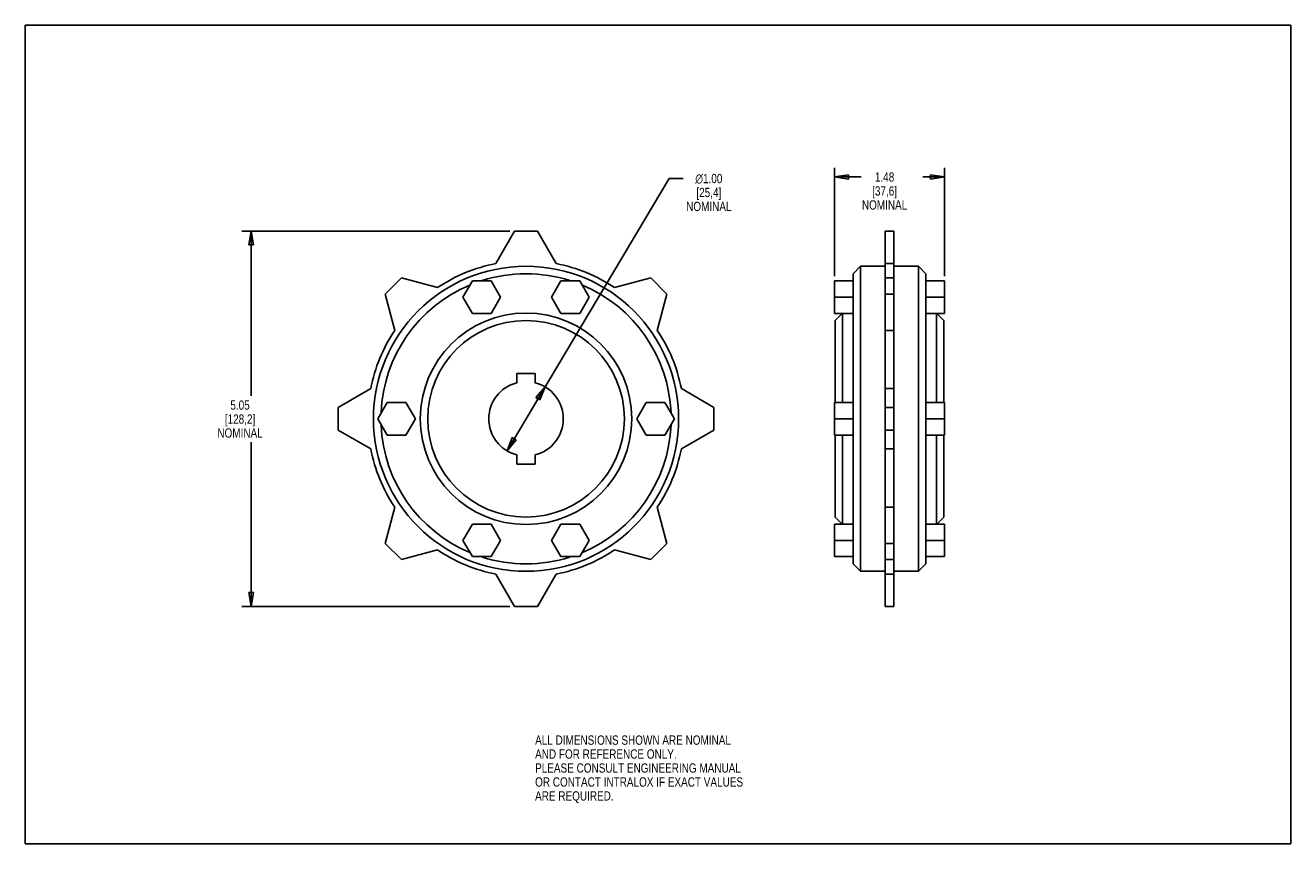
# Model space of a CAD drawing. Header units: inches. Extents: x 0 to 17, y 0 to 11.
import ezdxf

# ---------------------------------------------------------------- set-up
doc = ezdxf.new("R2010")
doc.units = ezdxf.units.IN
doc.header["$LTSCALE"] = 0.935
doc.header["$MEASUREMENT"] = 0
doc.layers.get('0').update_dxf_attribs({"linetype": 'CONTINUOUS'})
doc.layers.add('ALL_FEATURES', color=7, linetype='CONTINUOUS')
doc.styles.get("Standard").update_dxf_attribs({"font": 'txt', "width": 0.8})
doc.styles.add('TEXTSTYLE_1', font='gdt', dxfattribs={"width": 0.8})
doc.dimstyles.new('DIMSTYLE_1', dxfattribs={"dimtxt": 0.125, "dimasz": 0.1875, "dimexe": 0.18, "dimexo": 0.0625, "dimgap": 0.09, "dimtad": 0, "dimtih": 1, "dimtoh": 1, "dimzin": 4, "dimdsep": 46, "dimtxsty": 'STANDARD', "dimblk": 'CLOSED', "dimblk1": 'CLOSED', "dimblk2": 'CLOSED', "dimcen": 0.09, "dimadec": 0, "dimazin": 0, "dimtp": 0.01, "dimtm": 0.01, "dimtfac": 1, "dimtofl": 0, "dimtmove": 0, "dimatfit": 3, "dimldrblk": 'CLOSED', "dimfxl": 1, "dimtolj": 1, "dimtzin": 4, "dimarcsym": 0})
doc.dimstyles.new('DIMSTYLE_2', dxfattribs={"dimtxt": 0.125, "dimasz": 0.1875, "dimexe": 0.18, "dimexo": 0.0625, "dimgap": 0.09, "dimtad": 0, "dimtih": 1, "dimtoh": 1, "dimzin": 4, "dimdsep": 46, "dimtxsty": 'STANDARD', "dimblk": 'CLOSED', "dimblk1": 'CLOSED', "dimblk2": 'CLOSED', "dimcen": 0.09, "dimadec": 0, "dimazin": 0, "dimtp": 0.01, "dimtm": 0.01, "dimtfac": 1, "dimtofl": 0, "dimtmove": 0, "dimatfit": 3, "dimldrblk": 'CLOSED', "dimfxl": 1, "dimtolj": 1, "dimtzin": 4, "dimarcsym": 0})

# ---------------------------------------------------------------- blocks, each defined once
blk = doc.blocks.new('_CLOSED')
at = {"color": 0, "linetype": 'BYBLOCK'}
for p, q in [((0, 0), (-1, 0.167)), ((-1, 0.167), (-1, -0.167)), ((-1, -0.167), (0, 0)), ((-1, 0), (0, 0))]:
    blk.add_line(p, q, dxfattribs=at)
blk = doc.blocks.new('*D0')
at = {"color": 3, "linetype": 'CONTINUOUS'}
for p, q in [((6.727, 5.711), (8.65, 8.941)), ((8.65, 8.941), (8.837, 8.941)), ((6.983, 6.141), (6.727, 5.711)), ((6.472, 5.282), (6.727, 5.711))]:
    blk.add_line(p, q, dxfattribs=at)
at = {"color": 3, "linetype": 'CONTINUOUS', "xscale": 0.1875, "yscale": 0.1875, "zscale": 0.1875}
for p, rotation in [((6.983, 6.141), 59.2373399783), ((6.472, 5.282), 239.2373399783)]:
    blk.add_blockref('_CLOSED', p, dxfattribs=dict(at, rotation=rotation))
at = {"color": 3, "linetype": 'CONTINUOUS', "insert": (9.183, 9.003), "char_height": 0.125, "width": 0.7, "attachment_point": 2, "line_spacing_factor": 0.9, "style": 'TEXTSTYLE_1'}
blk.add_mtext('{\\Fgdt;n}\\Ftxt;1.00\\P[25,4]\\PNOMINAL', dxfattribs=at)
blk = doc.blocks.new('*D1')
at = {"color": 3, "linetype": 'CONTINUOUS'}
for p, q in [((6.511, 8.235), (2.91, 8.235)), ((3.035, 8.235), (3.035, 6.021)), ((3.035, 3.188), (3.035, 5.396)), ((6.511, 3.188), (2.91, 3.188))]:
    blk.add_line(p, q, dxfattribs=at)
at = {"color": 3, "linetype": 'CONTINUOUS', "xscale": 0.1875, "yscale": 0.1875, "zscale": 0.1875}
for p, rotation in [((3.035, 8.235), 90), ((3.035, 3.188), 270)]:
    blk.add_blockref('_CLOSED', p, dxfattribs=dict(at, rotation=rotation))
at = {"color": 3, "linetype": 'CONTINUOUS', "insert": (2.885, 5.958), "char_height": 0.125, "width": 0.7, "attachment_point": 2, "line_spacing_factor": 0.9}
blk.add_mtext('5.05\\P[128,2]\\PNOMINAL', dxfattribs=at)
blk = doc.blocks.new('*D2')
at = {"color": 3, "linetype": 'CONTINUOUS'}
for p, q in [((10.87, 7.627), (10.87, 9.086)), ((12.35, 7.627), (12.35, 9.086)), ((10.87, 8.961), (11.231, 8.961)), ((12.35, 8.961), (12.056, 8.961))]:
    blk.add_line(p, q, dxfattribs=at)
at = {"color": 3, "linetype": 'CONTINUOUS', "xscale": 0.1875, "yscale": 0.1875, "zscale": 0.1875, "rotation": 180}
blk.add_blockref('_CLOSED', (10.87, 8.961), dxfattribs=at)
at = {"color": 3, "linetype": 'CONTINUOUS', "xscale": 0.1875, "yscale": 0.1875, "zscale": 0.1875}
blk.add_blockref('_CLOSED', (12.35, 8.961), dxfattribs=at)
at = {"color": 3, "linetype": 'CONTINUOUS', "insert": (11.544, 9.023), "char_height": 0.125, "width": 0.7, "attachment_point": 2, "line_spacing_factor": 0.9}
blk.add_mtext('1.48\\P[37,6]\\PNOMINAL', dxfattribs=at)

msp = doc.modelspace()

# ---------------------------------------------------------------- linework, layer by layer
at = {"color": 7, "linetype": 'CONTINUOUS'}
for p, q in [((0, 0), (0, 11)), ((0, 11), (17, 11)), ((17, 0), (17, 11)), ((6.573, 8.235), (6.322, 7.798)), ((6.881, 8.235), (6.573, 8.235)), ((7.133, 7.798), (6.881, 8.235)), ((11.55, 3.188), (11.55, 8.235)), ((11.67, 8.235), (11.55, 8.235)), ((11.67, 3.188), (11.67, 8.235)), ((11.22, 7.761), (11.12, 7.661)), ((11.12, 7.565), (11.12, 7.661)), ((11.22, 3.661), (11.22, 7.761)), ((11.67, 7.798), (11.55, 7.798)), ((12, 7.761), (12, 3.661)), ((12, 7.761), (12.1, 7.661)), ((12.1, 7.661), (12.1, 7.565)), ((5.052, 7.604), (4.834, 7.387)), ((5.538, 7.474), (5.052, 7.604)), ((6.006, 7.565), (5.88, 7.346)), ((6.258, 7.565), (6.006, 7.565)), ((6.385, 7.346), (6.258, 7.565)), ((7.196, 7.565), (7.07, 7.346)), ((7.449, 7.565), (7.196, 7.565)), ((7.575, 7.346), (7.449, 7.565)), ((8.403, 7.604), (7.916, 7.474)), ((8.62, 7.387), (8.403, 7.604)), ((10.87, 7.128), (10.87, 7.565)), ((11.12, 5.795), (11.12, 7.506)), ((11.67, 7.604), (11.55, 7.604)), ((12.1, 7.506), (12.1, 5.795)), ((12.35, 7.128), (12.35, 7.565)), ((4.834, 7.387), (4.965, 6.9)), ((5.88, 7.346), (6.006, 7.128)), ((6.258, 7.128), (6.385, 7.346)), ((7.07, 7.346), (7.196, 7.128)), ((7.449, 7.128), (7.575, 7.346)), ((8.49, 6.9), (8.62, 7.387)), ((11.67, 7.387), (11.55, 7.387)), ((6.006, 7.128), (6.258, 7.128)), ((7.196, 7.128), (7.449, 7.128)), ((10.976, 7.128), (10.88, 7.032)), ((10.88, 5.93), (10.88, 7.032)), ((10.98, 5.93), (10.98, 7.128)), ((12.24, 7.128), (12.24, 5.93)), ((12.244, 7.128), (12.34, 7.032)), ((12.34, 7.032), (12.34, 5.93)), ((11.67, 6.9), (11.55, 6.9)), ((6.602, 6.32), (6.602, 6.195)), ((6.852, 6.32), (6.602, 6.32)), ((6.852, 6.195), (6.852, 6.32)), ((4.64, 6.117), (4.204, 5.865)), ((9.251, 5.865), (8.814, 6.117)), ((11.67, 6.117), (11.55, 6.117)), ((4.204, 5.865), (4.204, 5.557)), ((4.861, 5.93), (4.735, 5.711)), ((5.113, 5.93), (4.861, 5.93)), ((5.24, 5.711), (5.113, 5.93)), ((8.341, 5.93), (8.215, 5.711)), ((8.593, 5.93), (8.341, 5.93)), ((8.72, 5.711), (8.593, 5.93)), ((9.251, 5.557), (9.251, 5.865)), ((10.87, 5.493), (10.87, 5.93)), ((11.67, 5.865), (11.55, 5.865)), ((12.35, 5.493), (12.35, 5.93)), ((4.735, 5.711), (4.861, 5.493)), ((5.113, 5.493), (5.24, 5.711)), ((8.215, 5.711), (8.341, 5.493)), ((8.593, 5.493), (8.72, 5.711)), ((11.12, 3.917), (11.12, 5.627)), ((12.1, 5.627), (12.1, 3.917)), ((4.204, 5.557), (4.64, 5.306)), ((4.861, 5.493), (5.113, 5.493)), ((8.341, 5.493), (8.593, 5.493)), ((8.814, 5.306), (9.251, 5.557)), ((10.88, 4.391), (10.88, 5.493)), ((10.98, 4.295), (10.98, 5.493)), ((11.67, 5.557), (11.55, 5.557)), ((12.24, 5.493), (12.24, 4.295)), ((12.34, 5.493), (12.34, 4.391)), ((11.67, 5.306), (11.55, 5.306)), ((6.602, 5.227), (6.602, 5.102)), ((6.602, 5.102), (6.852, 5.102)), ((6.852, 5.102), (6.852, 5.227)), ((4.965, 4.522), (4.834, 4.036)), ((8.62, 4.036), (8.49, 4.522)), ((11.67, 4.522), (11.55, 4.522)), ((6.006, 4.295), (5.88, 4.076)), ((6.258, 4.295), (6.006, 4.295)), ((6.385, 4.076), (6.258, 4.295)), ((7.196, 4.295), (7.07, 4.076)), ((7.449, 4.295), (7.196, 4.295)), ((7.575, 4.076), (7.449, 4.295)), ((10.87, 3.858), (10.87, 4.295)), ((10.976, 4.295), (10.88, 4.391)), ((12.244, 4.295), (12.34, 4.391)), ((12.35, 3.858), (12.35, 4.295)), ((4.834, 4.036), (5.052, 3.818)), ((5.052, 3.818), (5.538, 3.949)), ((5.88, 4.076), (6.006, 3.858)), ((6.258, 3.858), (6.385, 4.076)), ((7.07, 4.076), (7.196, 3.858)), ((7.449, 3.858), (7.575, 4.076)), ((7.916, 3.949), (8.403, 3.818)), ((8.403, 3.818), (8.62, 4.036)), ((11.67, 4.036), (11.55, 4.036)), ((6.006, 3.858), (6.258, 3.858)), ((7.196, 3.858), (7.449, 3.858)), ((11.12, 3.761), (11.12, 3.858)), ((11.22, 3.661), (11.12, 3.761)), ((11.67, 3.818), (11.55, 3.818)), ((12, 3.661), (12.1, 3.761)), ((12.1, 3.858), (12.1, 3.761)), ((6.322, 3.624), (6.573, 3.188)), ((6.881, 3.188), (7.133, 3.624)), ((11.67, 3.624), (11.55, 3.624)), ((6.573, 3.188), (6.881, 3.188)), ((11.67, 3.188), (11.55, 3.188)), ((0, 0), (17, 0))]:
    msp.add_line(p, q, dxfattribs=at)
for radius in [2.05, 1.421, 1.321]:
    msp.add_circle((6.727, 5.711), radius, dxfattribs=at)
for radius, start, end in [(2.126, 101.0019, 123.9981), (1.95, 72.3982, 107.6018), (2.126, 56.0019, 78.9981), (1.95, 112.8272, 177.5056), (1.95, 2.4944, 67.1728), (2.126, 146.0019, 168.9981), (2.126, 11.0019, 33.9981), (0.5, 104.4775, 255.5225), (0.5, 284.4775, 75.5225), (1.95, 182.4944, 247.1728), (1.95, 292.8272, 357.5056), (2.126, 191.0019, 213.9981), (2.126, 326.0019, 348.9981), (2.126, 236.0019, 258.9981), (2.126, 281.0019, 303.9981), (1.95, 252.3982, 287.6018)]:
    msp.add_arc((6.727, 5.711), radius, start, end, dxfattribs=at)
at = {"layer": 'ALL_FEATURES', "color": 7, "linetype": 'CONTINUOUS'}
for p, q in [((11.55, 7.761), (11.22, 7.761)), ((11.67, 7.761), (12, 7.761)), ((11.12, 7.565), (10.87, 7.565)), ((11.12, 7.506), (11.12, 7.565)), ((12.1, 7.506), (12.1, 7.565)), ((12.35, 7.565), (12.1, 7.565)), ((11.12, 7.346), (10.87, 7.346)), ((12.35, 7.346), (12.1, 7.346)), ((11.12, 7.128), (10.87, 7.128)), ((12.35, 7.128), (12.1, 7.128)), ((11.12, 5.93), (10.87, 5.93)), ((11.12, 5.627), (11.12, 5.795)), ((12.35, 5.93), (12.1, 5.93)), ((12.1, 5.627), (12.1, 5.795)), ((11.12, 5.711), (10.87, 5.711)), ((12.35, 5.711), (12.1, 5.711)), ((11.12, 5.493), (10.87, 5.493)), ((12.35, 5.493), (12.1, 5.493)), ((11.12, 4.295), (10.87, 4.295)), ((12.35, 4.295), (12.1, 4.295)), ((11.12, 4.076), (10.87, 4.076)), ((11.12, 3.858), (11.12, 3.917)), ((12.35, 4.076), (12.1, 4.076)), ((12.1, 3.858), (12.1, 3.917)), ((11.12, 3.858), (10.87, 3.858)), ((12.35, 3.858), (12.1, 3.858)), ((11.55, 3.661), (11.22, 3.661)), ((11.67, 3.661), (12, 3.661))]:
    msp.add_line(p, q, dxfattribs=at)

# ---------------------------------------------------------------- texts
at = {"color": 3, "linetype": 'CONTINUOUS', "insert": (6.849, 1.455), "char_height": 0.125, "width": 3.5, "attachment_point": 1, "line_spacing_factor": 0.9}
msp.add_mtext('ALL DIMENSIONS SHOWN ARE NOMINAL\\PAND FOR REFERENCE ONLY.\\PPLEASE CONSULT ENGINEERING MANUAL\\POR CONTACT INTRALOX IF EXACT VALUES\\PARE REQUIRED. ', dxfattribs=at)

# ---------------------------------------------------------------- dimensions: what is measured, and where the dimension line sits
at = {"color": 3, "linetype": 'CONTINUOUS'}
dim = msp.add_linear_dim(base=(12.35, 8.961), p1=(10.87, 7.627), p2=(12.35, 7.627), text='<>\\PNOMINAL', dimstyle='DIMSTYLE_2', dxfattribs=at)
dim.commit()
dim.dimension.update_dxf_attribs({"geometry": '*D2', "text_midpoint": (11.419, 8.773), "dimtype": 160})
dim = msp.add_diameter_dim_2p(p1=(6.983, 6.141), p2=(6.472, 5.282), text='<>\\PNOMINAL', dimstyle='DIMSTYLE_1', dxfattribs=at)
dim.commit()
dim.dimension.update_dxf_attribs({"geometry": '*D0', "text_midpoint": (9.1, 8.753), "dimtype": 163})
dim = msp.add_linear_dim(base=(3.035, 8.235), p1=(6.511, 3.188), p2=(6.511, 8.235), angle=90, text='<>\\PNOMINAL', dimstyle='DIMSTYLE_2', dxfattribs=at)
dim.commit()
dim.dimension.update_dxf_attribs({"geometry": '*D1', "text_midpoint": (2.835, 5.708), "dimtype": 160})

doc.saveas('drawing.dxf')
